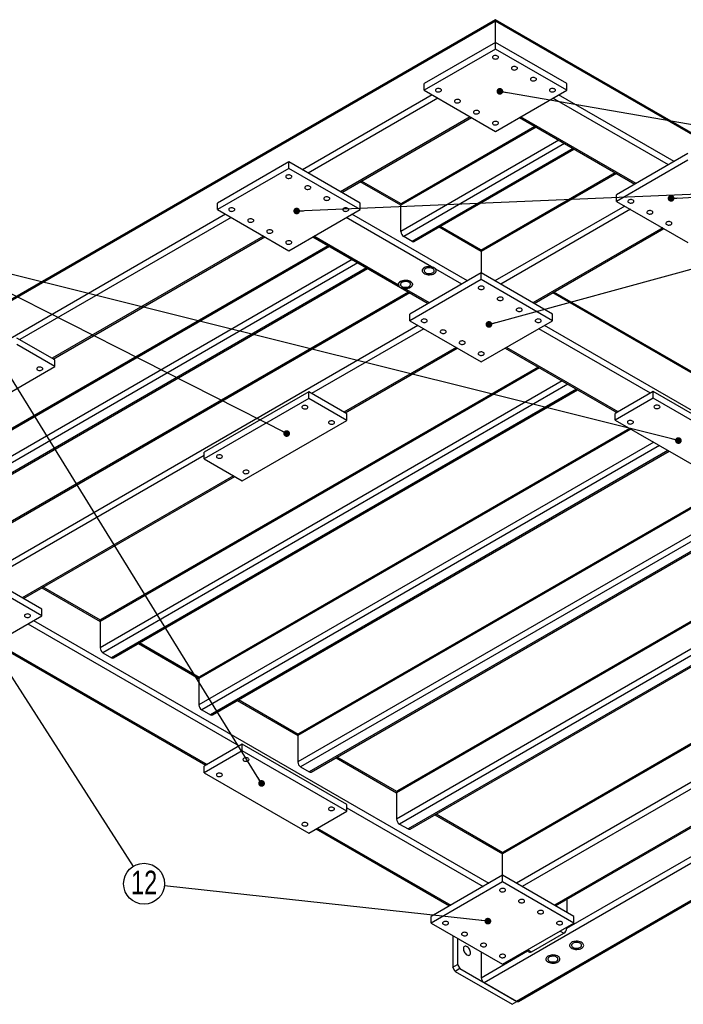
# Model space of a CAD drawing. Header units: millimetres. Extents: x 0 to 841, y 0 to 594.
# Tile 11 of 16: x 473 to 572, y 149 to 296. Entities that reach past the tile are written whole.
import ezdxf

# ---------------------------------------------------------------- set-up
doc = ezdxf.new("R2010")
doc.units = ezdxf.units.MM
doc.layers.add('NOTES', color=6, linetype='Continuous')
doc.layers.add('TRAIT-FORT', color=4, linetype='Continuous', lineweight=25)
doc.styles.add('SLDTEXTSTYLE0', font='TXT', dxfattribs={"width": 0.75})
doc.dimstyles.new('SLDDIMSTYLE4', dxfattribs={"dimtxt": 0.18, "dimasz": 1, "dimexe": 0, "dimexo": 0.0625, "dimgap": 0, "dimtad": 0, "dimtih": 1, "dimtoh": 1, "dimdec": 0, "dimrnd": 1e-09, "dimzin": 0, "dimdsep": 46, "dimtxsty": 'Standard', "dimblk1": 'DOT', "dimblk2": 'DOT', "dimsah": 1, "dimcen": 0.09, "dimadec": 0, "dimazin": 0, "dimtfac": 1, "dimtdec": 0, "dimtofl": 0, "dimtmove": 0, "dimatfit": 3, "dimldrblk": 'DOT', "dimfxl": 1, "dimfrac": 2, "dimtolj": 1, "dimtzin": 0, "dimarcsym": 0})

# ---------------------------------------------------------------- blocks, each defined once
blk = doc.blocks.new('_Dot')
at = {"color": 0, "linetype": 'ByBlock', "lineweight": -2}
blk.add_line((-0.5, 0), (-1, 0), dxfattribs=at)
at = {"color": 0, "linetype": 'ByBlock', "const_width": 0.5}
blk.add_lwpolyline([(-0.25, 0, 1), (0.25, 0, 1)], format="xyb", close=True, dxfattribs=at)
blk = doc.blocks.new('SW_NOTE_24')
at = {"layer": 'NOTES', "color": 0}
blk.add_circle((1.64, -2.56), 3.04, dxfattribs=at)
at = {"layer": 'NOTES', "color": 0, "insert": (1.65, -0.62), "char_height": 3.5, "attachment_point": 2, "style": 'SLDTEXTSTYLE0'}
blk.add_mtext('12', dxfattribs=at)

msp = doc.modelspace()

# ---------------------------------------------------------------- linework, layer by layer
at = {"layer": 'TRAIT-FORT', "lineweight": 25}
for p, q in [((543.569, 295.58), (424.068, 226.594)), ((543.569, 295.783), (424.193, 226.868)), ((661.409, 227.756), (543.569, 295.783)), ((543.569, 295.58), (543.569, 295.783)), ((543.569, 295.783), (543.569, 295.58)), ((543.569, 292.395), (543.569, 295.58)), ((661.233, 227.655), (543.569, 295.58)), ((543.569, 292.395), (532.963, 286.272)), ((543.569, 291.415), (543.569, 292.395)), ((554.176, 286.272), (543.569, 292.395)), ((543.569, 291.415), (532.963, 285.292)), ((554.176, 285.292), (543.569, 291.415)), ((532.963, 285.292), (532.963, 286.272)), ((554.176, 285.292), (554.176, 286.272)), ((534.165, 284.599), (514.861, 273.455)), ((532.963, 285.292), (543.569, 279.169)), ((543.569, 279.169), (554.176, 285.292)), ((570.157, 274.679), (552.974, 284.599)), ((535.013, 284.109), (515.709, 272.965)), ((569.308, 274.189), (552.125, 284.109)), ((539.822, 281.333), (520.518, 270.189)), ((520.693, 270.088), (539.997, 281.231)), ((547.141, 281.231), (564.324, 271.312)), ((564.5, 271.414), (547.317, 281.333)), ((549.615, 279.803), (529.498, 268.19)), ((549.44, 279.905), (529.622, 268.464)), ((553.01, 277.844), (529.498, 264.27)), ((553.859, 277.354), (529.922, 263.536)), ((555.131, 276.619), (531.195, 262.801)), ((531.495, 262.771), (555.307, 276.518)), ((572.207, 275.863), (561.601, 269.74)), ((512.81, 274.638), (502.204, 268.515)), ((512.81, 273.659), (512.81, 274.638)), ((523.417, 268.515), (512.81, 274.638)), ((572.207, 274.883), (561.601, 268.76)), ((512.81, 273.659), (502.204, 267.536)), ((523.417, 267.536), (512.81, 273.659)), ((561.39, 273.006), (541.41, 261.472)), ((561.565, 272.905), (541.448, 261.291)), ((529.498, 268.19), (523.452, 271.68)), ((529.536, 268.371), (523.628, 271.782)), ((561.601, 268.76), (561.601, 269.74)), ((502.204, 267.536), (502.204, 268.515)), ((523.417, 267.536), (523.417, 268.515)), ((529.498, 264.27), (529.498, 268.19)), ((562.802, 268.066), (543.499, 256.922)), ((561.601, 268.76), (572.207, 262.637)), ((503.405, 266.842), (424.068, 221.041)), ((502.204, 267.536), (512.81, 261.412)), ((512.81, 261.412), (523.417, 267.536)), ((539.398, 256.922), (522.215, 266.842)), ((563.651, 267.576), (544.347, 256.433)), ((504.254, 266.352), (472.788, 248.187)), ((534.073, 259.016), (521.366, 266.352)), ((541.448, 261.291), (535.19, 264.904)), ((541.324, 261.566), (535.365, 265.005)), ((568.459, 264.801), (549.156, 253.657)), ((549.331, 253.555), (568.635, 264.699)), ((509.062, 263.576), (477.596, 245.411)), ((477.772, 245.31), (509.238, 263.475)), ((516.382, 263.475), (533.565, 253.555)), ((529.135, 256.315), (516.558, 263.576)), ((531.195, 262.801), (529.922, 263.536)), ((518.856, 262.046), (453.484, 224.308)), ((518.68, 262.148), (453.608, 224.583)), ((541.448, 261.291), (541.448, 258.106)), ((522.251, 260.087), (453.484, 220.388)), ((523.099, 259.597), (453.908, 219.654)), ((524.372, 258.862), (455.181, 218.919)), ((455.481, 218.889), (524.548, 258.761)), ((541.448, 258.106), (530.841, 251.983)), ((538.549, 256.433), (534.694, 258.658)), ((541.448, 257.126), (541.448, 258.106)), ((552.055, 251.983), (541.448, 258.106)), ((529.163, 256.271), (529.135, 256.315)), ((541.448, 257.126), (530.841, 251.003)), ((552.055, 251.003), (541.448, 257.126)), ((530.806, 255.148), (465.434, 217.409)), ((530.631, 255.249), (465.558, 217.684)), ((533.741, 253.657), (530.015, 255.808)), ((575.46, 241.657), (552.09, 255.148)), ((575.498, 241.837), (552.266, 255.249)), ((530.841, 251.003), (530.841, 251.983)), ((552.055, 251.003), (552.055, 251.983)), ((530.841, 251.003), (541.448, 244.88)), ((541.448, 244.88), (552.055, 251.003)), ((532.043, 250.309), (467.485, 213.04)), ((532.892, 249.82), (516.204, 240.186)), ((566.621, 240.227), (550.004, 249.82)), ((620.644, 210.02), (550.853, 250.309)), ((478.021, 245.166), (472.364, 248.432)), ((478.021, 244.186), (472.364, 247.452)), ((537.7, 247.044), (521.013, 237.41)), ((521.188, 237.309), (537.876, 246.942)), ((545.02, 246.942), (561.637, 237.35)), ((561.813, 237.451), (545.196, 247.044)), ((478.021, 244.186), (478.021, 245.166)), ((462.464, 235.206), (478.021, 244.186)), ((550.11, 244.004), (484.738, 206.265)), ((549.935, 244.105), (484.862, 206.54)), ((553.505, 242.044), (484.738, 202.346)), ((554.354, 241.554), (485.162, 201.611)), ((555.626, 240.819), (486.435, 200.876)), ((486.735, 200.847), (555.802, 240.718)), ((515.78, 240.431), (500.224, 231.45)), ((515.78, 239.451), (515.78, 240.431)), ((521.437, 237.165), (515.78, 240.431)), ((567.045, 240.472), (561.388, 237.206)), ((567.045, 239.492), (567.045, 240.472)), ((582.602, 231.491), (567.045, 240.472)), ((515.78, 239.451), (500.224, 230.471)), ((521.437, 236.185), (515.78, 239.451)), ((567.045, 239.492), (561.388, 236.226)), ((582.602, 230.511), (567.045, 239.492)), ((505.881, 227.205), (521.437, 236.185)), ((521.437, 236.185), (521.437, 237.165)), ((561.388, 236.226), (561.388, 237.206)), ((561.388, 236.226), (576.945, 227.246)), ((563.721, 234.88), (499.446, 197.775)), ((563.545, 234.981), (499.57, 198.049)), ((567.116, 232.92), (499.446, 193.855)), ((567.964, 232.43), (499.87, 193.12)), ((500.224, 230.471), (500.224, 231.45)), ((569.237, 231.695), (501.143, 192.386)), ((501.443, 192.356), (569.413, 231.594)), ((500.224, 230.961), (468.333, 212.551)), ((500.224, 230.471), (505.881, 227.205)), ((504.608, 227.94), (473.142, 209.775)), ((473.317, 209.673), (504.783, 227.838)), ((579.526, 227.023), (514.154, 189.284)), ((579.35, 227.124), (514.278, 189.559)), ((582.921, 225.063), (514.154, 185.365)), ((583.769, 224.573), (514.578, 184.63)), ((585.042, 223.838), (515.851, 183.895)), ((516.151, 183.865), (585.218, 223.737)), ((594.234, 218.532), (528.862, 180.793)), ((594.058, 218.633), (528.986, 181.068)), ((541.872, 152.545), (655.928, 218.388)), ((597.628, 216.572), (528.862, 176.874)), ((598.477, 216.082), (529.286, 176.139)), ((599.75, 215.348), (530.559, 175.404)), ((546.681, 149.769), (660.737, 215.612)), ((546.981, 149.739), (660.913, 215.511)), ((476.041, 208.101), (465.434, 214.224)), ((530.859, 175.375), (599.926, 215.246)), ((476.041, 207.121), (465.434, 213.244)), ((476.076, 211.266), (484.738, 206.265)), ((484.776, 206.446), (476.252, 211.367)), ((609.826, 209.53), (544.754, 171.965)), ((476.041, 207.121), (476.041, 208.101)), ((610.002, 209.429), (544.63, 171.69)), ((465.434, 200.998), (476.041, 207.121)), ((473.99, 205.938), (505.456, 187.773)), ((474.839, 206.427), (542.579, 167.322)), ((484.738, 206.265), (484.738, 202.346)), ((469.006, 203.06), (500.472, 184.895)), ((469.182, 203.162), (500.648, 184.997)), ((490.43, 202.979), (499.446, 197.775)), ((499.484, 197.956), (490.606, 203.081)), ((485.162, 201.611), (486.435, 200.876)), ((554.176, 160.627), (624.357, 201.142)), ((603.108, 199.896), (546.681, 167.322)), ((499.446, 197.775), (499.446, 193.855)), ((505.138, 194.489), (514.154, 189.284)), ((514.192, 189.465), (505.313, 194.59)), ((499.87, 193.12), (501.143, 192.386)), ((514.154, 189.284), (514.154, 185.365)), ((505.881, 188.018), (500.224, 184.752)), ((505.881, 187.038), (505.881, 188.018)), ((521.437, 179.037), (505.881, 188.018)), ((505.881, 187.038), (500.224, 183.772)), ((521.437, 178.057), (505.881, 187.038)), ((528.9, 180.974), (520.021, 186.1)), ((500.224, 183.772), (500.224, 184.752)), ((514.578, 184.63), (515.851, 183.895)), ((519.845, 185.998), (528.862, 180.793)), ((579.42, 185.242), (547.529, 166.832)), ((500.224, 183.772), (515.78, 174.792)), ((583.804, 182.221), (552.337, 164.056)), ((552.513, 163.954), (583.979, 182.119)), ((528.862, 180.793), (528.862, 176.874)), ((521.437, 178.057), (521.437, 179.037)), ((515.78, 174.792), (521.437, 178.057)), ((521.437, 178.547), (541.731, 166.832)), ((534.553, 177.507), (544.63, 171.69)), ((544.668, 171.871), (534.729, 177.609)), ((529.286, 176.139), (530.559, 175.404)), ((516.877, 175.425), (536.747, 163.954)), ((517.053, 175.526), (536.923, 164.056)), ((544.63, 168.505), (544.63, 171.69)), ((544.63, 168.505), (534.023, 162.382)), ((544.63, 167.526), (544.63, 168.505)), ((555.237, 162.382), (544.63, 168.505)), ((544.63, 167.526), (534.023, 161.402)), ((555.237, 161.402), (544.63, 167.526)), ((554.176, 164.914), (554.176, 162.995)), ((534.023, 161.402), (534.023, 162.382)), ((534.023, 161.402), (544.63, 155.279)), ((544.63, 155.279), (555.237, 161.402)), ((555.237, 161.402), (555.237, 162.382)), ((548.943, 157.116), (553.752, 159.892)), ((553.186, 160.219), (553.752, 159.892)), ((554.035, 160.709), (554.176, 160.627)), ((554.176, 160.79), (554.176, 160.627)), ((537.205, 159.566), (537.205, 154.831)), ((537.913, 159.157), (537.913, 155.239)), ((541.448, 153.279), (548.343, 157.26)), ((541.448, 157.116), (541.448, 153.279)), ((548.202, 157.342), (548.643, 157.087)), ((548.378, 157.443), (548.943, 157.116)), ((537.205, 154.831), (537.913, 155.239)), ((537.559, 154.218), (537.205, 154.831)), ((538.266, 154.626), (537.559, 154.218)), ((537.559, 154.218), (546.044, 149.32)), ((537.913, 155.239), (538.266, 154.626)), ((538.266, 154.626), (546.751, 149.728)), ((541.872, 152.545), (546.681, 149.769)), ((546.044, 149.32), (546.751, 149.728)), ((546.751, 149.728), (546.759, 149.732))]:
    msp.add_line(p, q, dxfattribs=at)
at = {"layer": 'TRAIT-FORT', "lineweight": 25, "flags": 128}
for points in [[(543.251, 290.007), (543.354, 289.963), (543.474, 289.937), (543.601, 289.932), (543.727, 289.947), (543.839, 289.983), (543.93, 290.035), (543.991, 290.1), (544.018, 290.172), (544.009, 290.246), (543.964, 290.315), (543.888, 290.375), (543.785, 290.419), (543.665, 290.445), (543.537, 290.45), (543.412, 290.434), (543.3, 290.399), (543.209, 290.347), (543.148, 290.282), (543.121, 290.209), (543.13, 290.136), (543.174, 290.066), (543.251, 290.007)], [(546.08, 288.374), (546.182, 288.33), (546.302, 288.304), (546.43, 288.299), (546.555, 288.315), (546.667, 288.35), (546.758, 288.402), (546.819, 288.467), (546.847, 288.539), (546.838, 288.613), (546.793, 288.683), (546.716, 288.742), (546.613, 288.786), (546.493, 288.812), (546.366, 288.817), (546.241, 288.801), (546.128, 288.766), (546.038, 288.714), (545.976, 288.649), (545.949, 288.577), (545.958, 288.503), (546.003, 288.434), (546.08, 288.374)], [(548.908, 286.742), (549.011, 286.697), (549.131, 286.671), (549.258, 286.666), (549.383, 286.682), (549.496, 286.717), (549.586, 286.77), (549.648, 286.834), (549.675, 286.907), (549.666, 286.98), (549.621, 287.05), (549.544, 287.109), (549.442, 287.153), (549.322, 287.179), (549.194, 287.184), (549.069, 287.169), (548.957, 287.133), (548.866, 287.081), (548.805, 287.016), (548.777, 286.944), (548.787, 286.87), (548.831, 286.801), (548.908, 286.742)], [(534.766, 285.109), (534.868, 285.064), (534.988, 285.039), (535.116, 285.033), (535.241, 285.049), (535.354, 285.084), (535.444, 285.137), (535.506, 285.202), (535.533, 285.274), (535.524, 285.348), (535.479, 285.417), (535.402, 285.476), (535.3, 285.52), (535.18, 285.546), (535.052, 285.551), (534.927, 285.536), (534.814, 285.5), (534.724, 285.448), (534.662, 285.383), (534.635, 285.311), (534.644, 285.237), (534.689, 285.168), (534.766, 285.109)], [(551.736, 285.109), (551.839, 285.064), (551.959, 285.039), (552.087, 285.033), (552.212, 285.049), (552.324, 285.084), (552.415, 285.137), (552.476, 285.202), (552.504, 285.274), (552.494, 285.348), (552.45, 285.417), (552.373, 285.476), (552.27, 285.52), (552.15, 285.546), (552.023, 285.551), (551.897, 285.536), (551.785, 285.5), (551.694, 285.448), (551.633, 285.383), (551.606, 285.311), (551.615, 285.237), (551.66, 285.168), (551.736, 285.109)], [(537.594, 283.476), (537.697, 283.432), (537.817, 283.406), (537.945, 283.4), (538.07, 283.416), (538.182, 283.452), (538.273, 283.504), (538.334, 283.569), (538.361, 283.641), (538.352, 283.715), (538.307, 283.784), (538.231, 283.843), (538.128, 283.888), (538.008, 283.913), (537.88, 283.919), (537.755, 283.903), (537.643, 283.868), (537.552, 283.815), (537.491, 283.75), (537.464, 283.678), (537.473, 283.604), (537.518, 283.535), (537.594, 283.476)], [(540.423, 281.843), (540.525, 281.799), (540.645, 281.773), (540.773, 281.768), (540.898, 281.783), (541.011, 281.819), (541.101, 281.871), (541.163, 281.936), (541.19, 282.008), (541.181, 282.082), (541.136, 282.151), (541.059, 282.21), (540.957, 282.255), (540.837, 282.281), (540.709, 282.286), (540.584, 282.27), (540.471, 282.235), (540.381, 282.182), (540.319, 282.118), (540.292, 282.045), (540.301, 281.972), (540.346, 281.902), (540.423, 281.843)], [(543.251, 280.21), (543.354, 280.166), (543.474, 280.14), (543.601, 280.135), (543.727, 280.151), (543.839, 280.186), (543.93, 280.238), (543.991, 280.303), (544.018, 280.375), (544.009, 280.449), (543.964, 280.518), (543.888, 280.578), (543.785, 280.622), (543.665, 280.648), (543.537, 280.653), (543.412, 280.637), (543.3, 280.602), (543.209, 280.55), (543.148, 280.485), (543.121, 280.412), (543.13, 280.339), (543.174, 280.269), (543.251, 280.21)], [(512.492, 272.25), (512.595, 272.206), (512.715, 272.18), (512.842, 272.175), (512.967, 272.191), (513.08, 272.226), (513.17, 272.278), (513.232, 272.343), (513.259, 272.415), (513.25, 272.489), (513.205, 272.558), (513.128, 272.618), (513.026, 272.662), (512.906, 272.688), (512.778, 272.693), (512.653, 272.677), (512.541, 272.642), (512.45, 272.59), (512.389, 272.525), (512.361, 272.452), (512.371, 272.379), (512.415, 272.309), (512.492, 272.25)], [(515.32, 270.617), (515.423, 270.573), (515.543, 270.547), (515.671, 270.542), (515.796, 270.558), (515.908, 270.593), (515.999, 270.645), (516.06, 270.71), (516.088, 270.783), (516.078, 270.856), (516.034, 270.926), (515.957, 270.985), (515.854, 271.029), (515.734, 271.055), (515.607, 271.06), (515.481, 271.045), (515.369, 271.009), (515.278, 270.957), (515.217, 270.892), (515.19, 270.82), (515.199, 270.746), (515.244, 270.677), (515.32, 270.617)], [(518.149, 268.985), (518.251, 268.94), (518.371, 268.914), (518.499, 268.909), (518.624, 268.925), (518.737, 268.96), (518.827, 269.013), (518.889, 269.078), (518.916, 269.15), (518.907, 269.224), (518.862, 269.293), (518.785, 269.352), (518.683, 269.396), (518.563, 269.422), (518.435, 269.427), (518.31, 269.412), (518.197, 269.376), (518.107, 269.324), (518.045, 269.259), (518.018, 269.187), (518.027, 269.113), (518.072, 269.044), (518.149, 268.985)], [(563.404, 268.576), (563.506, 268.532), (563.626, 268.506), (563.754, 268.501), (563.879, 268.517), (563.992, 268.552), (564.082, 268.604), (564.144, 268.669), (564.171, 268.742), (564.162, 268.815), (564.117, 268.885), (564.04, 268.944), (563.938, 268.988), (563.818, 269.014), (563.69, 269.019), (563.565, 269.004), (563.452, 268.968), (563.362, 268.916), (563.3, 268.851), (563.273, 268.779), (563.282, 268.705), (563.327, 268.636), (563.404, 268.576)], [(504.007, 267.352), (504.109, 267.308), (504.229, 267.282), (504.357, 267.276), (504.482, 267.292), (504.595, 267.328), (504.685, 267.38), (504.747, 267.445), (504.774, 267.517), (504.765, 267.591), (504.72, 267.66), (504.643, 267.719), (504.541, 267.764), (504.421, 267.789), (504.293, 267.795), (504.168, 267.779), (504.055, 267.743), (503.965, 267.691), (503.903, 267.626), (503.876, 267.554), (503.885, 267.48), (503.93, 267.411), (504.007, 267.352)], [(520.977, 267.352), (521.08, 267.308), (521.2, 267.282), (521.328, 267.276), (521.453, 267.292), (521.565, 267.328), (521.656, 267.38), (521.717, 267.445), (521.744, 267.517), (521.735, 267.591), (521.69, 267.66), (521.614, 267.719), (521.511, 267.764), (521.391, 267.789), (521.263, 267.795), (521.138, 267.779), (521.026, 267.743), (520.935, 267.691), (520.874, 267.626), (520.847, 267.554), (520.856, 267.48), (520.901, 267.411), (520.977, 267.352)], [(566.232, 266.944), (566.335, 266.899), (566.455, 266.873), (566.582, 266.868), (566.708, 266.884), (566.82, 266.919), (566.911, 266.972), (566.972, 267.037), (566.999, 267.109), (566.99, 267.183), (566.945, 267.252), (566.869, 267.311), (566.766, 267.355), (566.646, 267.381), (566.518, 267.386), (566.393, 267.371), (566.281, 267.335), (566.19, 267.283), (566.129, 267.218), (566.101, 267.146), (566.111, 267.072), (566.155, 267.003), (566.232, 266.944)], [(506.835, 265.719), (506.938, 265.675), (507.058, 265.649), (507.185, 265.644), (507.311, 265.659), (507.423, 265.695), (507.514, 265.747), (507.575, 265.812), (507.602, 265.884), (507.593, 265.958), (507.548, 266.027), (507.472, 266.086), (507.369, 266.131), (507.249, 266.157), (507.121, 266.162), (506.996, 266.146), (506.884, 266.111), (506.793, 266.058), (506.732, 265.993), (506.705, 265.921), (506.714, 265.847), (506.758, 265.778), (506.835, 265.719)], [(569.061, 265.311), (569.163, 265.266), (569.283, 265.241), (569.411, 265.235), (569.536, 265.251), (569.648, 265.287), (569.739, 265.339), (569.8, 265.404), (569.828, 265.476), (569.818, 265.55), (569.774, 265.619), (569.697, 265.678), (569.594, 265.722), (569.474, 265.748), (569.347, 265.754), (569.222, 265.738), (569.109, 265.702), (569.019, 265.65), (568.957, 265.585), (568.93, 265.513), (568.939, 265.439), (568.984, 265.37), (569.061, 265.311)], [(509.664, 264.086), (509.766, 264.042), (509.886, 264.016), (510.014, 264.011), (510.139, 264.026), (510.251, 264.062), (510.342, 264.114), (510.403, 264.179), (510.431, 264.251), (510.422, 264.325), (510.377, 264.394), (510.3, 264.454), (510.197, 264.498), (510.077, 264.524), (509.95, 264.529), (509.825, 264.513), (509.712, 264.478), (509.622, 264.426), (509.56, 264.361), (509.533, 264.288), (509.542, 264.215), (509.587, 264.145), (509.664, 264.086)], [(512.492, 262.453), (512.595, 262.409), (512.715, 262.383), (512.842, 262.378), (512.967, 262.394), (513.08, 262.429), (513.17, 262.481), (513.232, 262.546), (513.259, 262.619), (513.25, 262.692), (513.205, 262.762), (513.128, 262.821), (513.026, 262.865), (512.906, 262.891), (512.778, 262.896), (512.653, 262.88), (512.541, 262.845), (512.45, 262.793), (512.389, 262.728), (512.361, 262.656), (512.371, 262.582), (512.415, 262.513), (512.492, 262.453)], [(532.966, 258.876), (532.843, 258.79), (532.748, 258.693), (532.687, 258.587), (532.66, 258.476), (532.669, 258.364), (532.713, 258.255), (532.792, 258.153), (532.901, 258.061), (533.038, 257.982), (533.198, 257.918), (533.375, 257.873), (533.564, 257.848), (533.757, 257.842), (533.949, 257.858), (534.133, 257.893), (534.302, 257.948), (534.451, 258.019), (534.575, 258.105), (534.669, 258.203), (534.731, 258.309), (534.758, 258.42), (534.749, 258.532), (534.704, 258.641), (534.626, 258.743), (534.517, 258.835), (534.38, 258.914), (534.22, 258.977), (534.043, 259.023), (533.854, 259.048), (533.66, 259.053), (533.469, 259.038), (533.285, 259.002), (533.116, 258.948), (532.966, 258.876)], [(534.073, 259.016), (533.884, 259.046), (533.688, 259.054), (533.493, 259.041), (533.306, 259.008), (533.133, 258.955), (532.98, 258.884), (532.852, 258.798), (532.754, 258.7), (532.69, 258.594), (532.661, 258.482), (532.668, 258.369), (532.712, 258.258), (532.79, 258.155), (532.9, 258.061), (533.039, 257.981), (533.201, 257.917), (533.38, 257.872), (533.572, 257.847), (533.767, 257.843), (533.961, 257.859), (534.146, 257.897), (534.316, 257.953), (534.465, 258.027), (534.587, 258.115), (534.679, 258.215), (534.737, 258.323), (534.759, 258.436), (534.744, 258.549), (534.694, 258.658)], [(533.179, 258.754), (533.077, 258.681), (533.005, 258.597), (532.966, 258.506), (532.961, 258.413), (532.992, 258.321), (533.056, 258.235), (533.151, 258.159), (533.271, 258.096), (533.413, 258.05), (533.568, 258.023), (533.729, 258.015), (533.89, 258.028), (534.042, 258.06), (534.179, 258.11), (534.293, 258.177), (534.381, 258.256), (534.437, 258.343), (534.459, 258.436), (534.445, 258.529), (534.398, 258.619), (534.318, 258.7), (534.21, 258.77), (534.078, 258.825), (533.929, 258.862), (533.77, 258.879), (533.608, 258.877), (533.45, 258.854), (533.305, 258.813), (533.179, 258.754)], [(529.431, 256.835), (529.307, 256.749), (529.213, 256.652), (529.151, 256.546), (529.124, 256.435), (529.133, 256.323), (529.178, 256.214), (529.256, 256.112), (529.366, 256.02), (529.503, 255.941), (529.662, 255.877), (529.84, 255.832), (530.028, 255.807), (530.222, 255.801), (530.414, 255.817), (530.597, 255.852), (530.767, 255.907), (530.916, 255.978), (531.04, 256.064), (531.134, 256.162), (531.195, 256.268), (531.222, 256.379), (531.213, 256.491), (531.169, 256.599), (531.091, 256.702), (530.981, 256.794), (530.844, 256.873), (530.684, 256.936), (530.507, 256.982), (530.318, 257.007), (530.125, 257.012), (529.933, 256.997), (529.749, 256.961), (529.58, 256.907), (529.431, 256.835)], [(529.135, 256.315), (529.124, 256.427), (529.149, 256.539), (529.209, 256.646), (529.302, 256.745), (529.425, 256.832), (529.574, 256.904), (529.743, 256.96), (529.927, 256.996), (530.12, 257.012), (530.315, 257.007), (530.505, 256.982), (530.683, 256.937), (530.844, 256.873), (530.981, 256.794), (531.091, 256.701), (531.17, 256.598), (531.214, 256.489), (531.222, 256.376), (531.194, 256.265), (531.131, 256.159), (531.035, 256.061), (530.91, 255.975), (530.759, 255.904), (530.588, 255.85), (530.402, 255.815), (530.209, 255.801), (530.015, 255.808)], [(529.643, 256.713), (529.541, 256.64), (529.469, 256.556), (529.43, 256.465), (529.426, 256.372), (529.456, 256.28), (529.52, 256.194), (529.615, 256.118), (529.736, 256.055), (529.877, 256.009), (530.032, 255.982), (530.194, 255.974), (530.354, 255.987), (530.507, 256.019), (530.643, 256.069), (530.758, 256.136), (530.845, 256.214), (530.901, 256.302), (530.923, 256.395), (530.91, 256.488), (530.862, 256.578), (530.783, 256.659), (530.674, 256.729), (530.542, 256.784), (530.394, 256.821), (530.234, 256.838), (530.072, 256.836), (529.915, 256.813), (529.769, 256.772), (529.643, 256.713)], [(541.13, 255.718), (541.232, 255.674), (541.352, 255.648), (541.48, 255.643), (541.605, 255.658), (541.718, 255.694), (541.808, 255.746), (541.87, 255.811), (541.897, 255.883), (541.888, 255.957), (541.843, 256.026), (541.766, 256.085), (541.664, 256.13), (541.544, 256.156), (541.416, 256.161), (541.291, 256.145), (541.178, 256.11), (541.088, 256.057), (541.026, 255.992), (540.999, 255.92), (541.008, 255.846), (541.053, 255.777), (541.13, 255.718)], [(543.958, 254.085), (544.061, 254.041), (544.181, 254.015), (544.309, 254.01), (544.434, 254.025), (544.546, 254.061), (544.637, 254.113), (544.698, 254.178), (544.725, 254.25), (544.716, 254.324), (544.671, 254.393), (544.595, 254.453), (544.492, 254.497), (544.372, 254.523), (544.244, 254.528), (544.119, 254.512), (544.007, 254.477), (543.916, 254.425), (543.855, 254.36), (543.828, 254.287), (543.837, 254.214), (543.882, 254.144), (543.958, 254.085)], [(546.787, 252.452), (546.889, 252.408), (547.009, 252.382), (547.137, 252.377), (547.262, 252.393), (547.375, 252.428), (547.465, 252.48), (547.527, 252.545), (547.554, 252.618), (547.545, 252.691), (547.5, 252.761), (547.423, 252.82), (547.321, 252.864), (547.201, 252.89), (547.073, 252.895), (546.948, 252.879), (546.835, 252.844), (546.745, 252.792), (546.683, 252.727), (546.656, 252.655), (546.665, 252.581), (546.71, 252.512), (546.787, 252.452)], [(532.645, 250.82), (532.747, 250.775), (532.867, 250.749), (532.995, 250.744), (533.12, 250.76), (533.232, 250.795), (533.323, 250.848), (533.384, 250.912), (533.412, 250.985), (533.402, 251.058), (533.358, 251.128), (533.281, 251.187), (533.178, 251.231), (533.058, 251.257), (532.931, 251.262), (532.806, 251.247), (532.693, 251.211), (532.603, 251.159), (532.541, 251.094), (532.514, 251.022), (532.523, 250.948), (532.568, 250.879), (532.645, 250.82)], [(549.615, 250.82), (549.718, 250.775), (549.838, 250.749), (549.965, 250.744), (550.091, 250.76), (550.203, 250.795), (550.294, 250.848), (550.355, 250.912), (550.382, 250.985), (550.373, 251.058), (550.328, 251.128), (550.252, 251.187), (550.149, 251.231), (550.029, 251.257), (549.901, 251.262), (549.776, 251.247), (549.664, 251.211), (549.573, 251.159), (549.512, 251.094), (549.484, 251.022), (549.494, 250.948), (549.538, 250.879), (549.615, 250.82)], [(535.473, 249.187), (535.576, 249.142), (535.696, 249.117), (535.823, 249.111), (535.948, 249.127), (536.061, 249.162), (536.151, 249.215), (536.213, 249.28), (536.24, 249.352), (536.231, 249.426), (536.186, 249.495), (536.109, 249.554), (536.007, 249.598), (535.887, 249.624), (535.759, 249.63), (535.634, 249.614), (535.522, 249.578), (535.431, 249.526), (535.37, 249.461), (535.342, 249.389), (535.351, 249.315), (535.396, 249.246), (535.473, 249.187)], [(538.301, 247.554), (538.404, 247.51), (538.524, 247.484), (538.652, 247.478), (538.777, 247.494), (538.889, 247.53), (538.98, 247.582), (539.041, 247.647), (539.068, 247.719), (539.059, 247.793), (539.015, 247.862), (538.938, 247.921), (538.835, 247.966), (538.715, 247.991), (538.588, 247.997), (538.462, 247.981), (538.35, 247.946), (538.259, 247.893), (538.198, 247.828), (538.171, 247.756), (538.18, 247.682), (538.225, 247.613), (538.301, 247.554)], [(541.13, 245.921), (541.232, 245.877), (541.352, 245.851), (541.48, 245.846), (541.605, 245.861), (541.718, 245.897), (541.808, 245.949), (541.87, 246.014), (541.897, 246.086), (541.888, 246.16), (541.843, 246.229), (541.766, 246.288), (541.664, 246.333), (541.544, 246.359), (541.416, 246.364), (541.291, 246.348), (541.178, 246.313), (541.088, 246.26), (541.026, 246.196), (540.999, 246.123), (541.008, 246.05), (541.053, 245.98), (541.13, 245.921)], [(475.44, 244.043), (475.363, 243.984), (475.318, 243.915), (475.309, 243.841), (475.336, 243.769), (475.398, 243.704), (475.488, 243.652), (475.601, 243.616), (475.726, 243.601), (475.853, 243.606), (475.973, 243.632), (476.076, 243.676), (476.153, 243.735), (476.198, 243.804), (476.207, 243.878), (476.179, 243.95), (476.118, 244.015), (476.028, 244.068), (475.915, 244.103), (475.79, 244.119), (475.662, 244.114), (475.542, 244.088), (475.44, 244.043)], [(514.896, 238.329), (514.819, 238.269), (514.775, 238.2), (514.766, 238.126), (514.793, 238.054), (514.854, 237.989), (514.945, 237.937), (515.057, 237.901), (515.182, 237.886), (515.31, 237.891), (515.43, 237.917), (515.533, 237.961), (515.609, 238.02), (515.654, 238.09), (515.663, 238.163), (515.636, 238.236), (515.575, 238.3), (515.484, 238.353), (515.372, 238.388), (515.246, 238.404), (515.119, 238.399), (514.999, 238.373), (514.896, 238.329)], [(567.293, 238.002), (567.395, 237.958), (567.515, 237.932), (567.643, 237.927), (567.768, 237.942), (567.881, 237.978), (567.971, 238.03), (568.033, 238.095), (568.06, 238.167), (568.051, 238.241), (568.006, 238.31), (567.929, 238.369), (567.827, 238.414), (567.707, 238.439), (567.579, 238.445), (567.454, 238.429), (567.341, 238.394), (567.251, 238.341), (567.189, 238.276), (567.162, 238.204), (567.171, 238.13), (567.216, 238.061), (567.293, 238.002)], [(518.856, 236.043), (518.779, 235.983), (518.734, 235.914), (518.725, 235.84), (518.753, 235.768), (518.814, 235.703), (518.905, 235.651), (519.017, 235.615), (519.142, 235.6), (519.27, 235.605), (519.39, 235.631), (519.492, 235.675), (519.569, 235.734), (519.614, 235.804), (519.623, 235.877), (519.596, 235.95), (519.534, 236.015), (519.444, 236.067), (519.331, 236.102), (519.206, 236.118), (519.079, 236.113), (518.959, 236.087), (518.856, 236.043)], [(563.333, 235.716), (563.436, 235.672), (563.556, 235.646), (563.683, 235.641), (563.808, 235.656), (563.921, 235.692), (564.011, 235.744), (564.073, 235.809), (564.1, 235.881), (564.091, 235.955), (564.046, 236.024), (563.969, 236.083), (563.867, 236.128), (563.747, 236.154), (563.619, 236.159), (563.494, 236.143), (563.382, 236.108), (563.291, 236.055), (563.23, 235.99), (563.202, 235.918), (563.211, 235.844), (563.256, 235.775), (563.333, 235.716)], [(502.168, 230.981), (502.092, 230.922), (502.047, 230.852), (502.038, 230.779), (502.065, 230.706), (502.126, 230.641), (502.217, 230.589), (502.329, 230.554), (502.454, 230.538), (502.582, 230.543), (502.702, 230.569), (502.805, 230.613), (502.881, 230.673), (502.926, 230.742), (502.935, 230.816), (502.908, 230.888), (502.847, 230.953), (502.756, 231.005), (502.644, 231.041), (502.519, 231.056), (502.391, 231.051), (502.271, 231.025), (502.168, 230.981)], [(506.128, 228.695), (506.051, 228.636), (506.007, 228.566), (505.997, 228.493), (506.025, 228.42), (506.086, 228.356), (506.177, 228.303), (506.289, 228.268), (506.414, 228.252), (506.542, 228.257), (506.662, 228.283), (506.764, 228.328), (506.841, 228.387), (506.886, 228.456), (506.895, 228.53), (506.868, 228.602), (506.807, 228.667), (506.716, 228.719), (506.604, 228.755), (506.478, 228.77), (506.351, 228.765), (506.231, 228.739), (506.128, 228.695)], [(473.601, 206.938), (473.704, 206.893), (473.824, 206.867), (473.951, 206.862), (474.077, 206.878), (474.189, 206.913), (474.28, 206.966), (474.341, 207.031), (474.368, 207.103), (474.359, 207.177), (474.314, 207.246), (474.238, 207.305), (474.135, 207.349), (474.015, 207.375), (473.887, 207.38), (473.762, 207.365), (473.65, 207.329), (473.559, 207.277), (473.498, 207.212), (473.47, 207.14), (473.48, 207.066), (473.524, 206.997), (473.601, 206.938)], [(506.128, 185.548), (506.231, 185.503), (506.351, 185.478), (506.478, 185.472), (506.604, 185.488), (506.716, 185.523), (506.807, 185.576), (506.868, 185.641), (506.895, 185.713), (506.886, 185.787), (506.841, 185.856), (506.764, 185.915), (506.662, 185.959), (506.542, 185.985), (506.414, 185.991), (506.289, 185.975), (506.177, 185.939), (506.086, 185.887), (506.025, 185.822), (505.997, 185.75), (506.007, 185.676), (506.051, 185.607), (506.128, 185.548)], [(502.168, 183.262), (502.271, 183.217), (502.391, 183.192), (502.519, 183.186), (502.644, 183.202), (502.756, 183.238), (502.847, 183.29), (502.908, 183.355), (502.935, 183.427), (502.926, 183.501), (502.881, 183.57), (502.805, 183.629), (502.702, 183.673), (502.582, 183.699), (502.454, 183.705), (502.329, 183.689), (502.217, 183.653), (502.126, 183.601), (502.065, 183.536), (502.038, 183.464), (502.047, 183.39), (502.092, 183.321), (502.168, 183.262)], [(518.856, 178.2), (518.959, 178.156), (519.079, 178.13), (519.206, 178.125), (519.331, 178.14), (519.444, 178.176), (519.534, 178.228), (519.596, 178.293), (519.623, 178.365), (519.614, 178.439), (519.569, 178.508), (519.492, 178.567), (519.39, 178.612), (519.27, 178.638), (519.142, 178.643), (519.017, 178.627), (518.905, 178.592), (518.814, 178.539), (518.753, 178.475), (518.725, 178.402), (518.734, 178.329), (518.779, 178.259), (518.856, 178.2)], [(514.896, 175.914), (514.999, 175.87), (515.119, 175.844), (515.246, 175.839), (515.372, 175.854), (515.484, 175.89), (515.575, 175.942), (515.636, 176.007), (515.663, 176.079), (515.654, 176.153), (515.609, 176.222), (515.533, 176.281), (515.43, 176.326), (515.31, 176.352), (515.182, 176.357), (515.057, 176.341), (514.945, 176.306), (514.854, 176.253), (514.793, 176.189), (514.766, 176.116), (514.775, 176.043), (514.819, 175.973), (514.896, 175.914)], [(544.312, 166.117), (544.414, 166.073), (544.534, 166.047), (544.662, 166.042), (544.787, 166.057), (544.9, 166.093), (544.99, 166.145), (545.052, 166.21), (545.079, 166.282), (545.07, 166.356), (545.025, 166.425), (544.948, 166.485), (544.846, 166.529), (544.726, 166.555), (544.598, 166.56), (544.473, 166.544), (544.36, 166.509), (544.27, 166.457), (544.208, 166.392), (544.181, 166.319), (544.19, 166.246), (544.235, 166.176), (544.312, 166.117)], [(547.14, 164.484), (547.243, 164.44), (547.363, 164.414), (547.491, 164.409), (547.616, 164.425), (547.728, 164.46), (547.819, 164.512), (547.88, 164.577), (547.907, 164.65), (547.898, 164.723), (547.853, 164.793), (547.777, 164.852), (547.674, 164.896), (547.554, 164.922), (547.426, 164.927), (547.301, 164.911), (547.189, 164.876), (547.098, 164.824), (547.037, 164.759), (547.01, 164.687), (547.019, 164.613), (547.063, 164.544), (547.14, 164.484)], [(549.969, 162.852), (550.071, 162.807), (550.191, 162.781), (550.319, 162.776), (550.444, 162.792), (550.557, 162.827), (550.647, 162.88), (550.709, 162.944), (550.736, 163.017), (550.727, 163.09), (550.682, 163.16), (550.605, 163.219), (550.503, 163.263), (550.383, 163.289), (550.255, 163.294), (550.13, 163.279), (550.017, 163.243), (549.927, 163.191), (549.865, 163.126), (549.838, 163.054), (549.847, 162.98), (549.892, 162.911), (549.969, 162.852)], [(535.827, 161.219), (535.929, 161.174), (536.049, 161.149), (536.177, 161.143), (536.302, 161.159), (536.414, 161.194), (536.505, 161.247), (536.566, 161.312), (536.594, 161.384), (536.584, 161.458), (536.54, 161.527), (536.463, 161.586), (536.36, 161.63), (536.24, 161.656), (536.113, 161.662), (535.987, 161.646), (535.875, 161.61), (535.785, 161.558), (535.723, 161.493), (535.696, 161.421), (535.705, 161.347), (535.75, 161.278), (535.827, 161.219)], [(552.797, 161.219), (552.9, 161.174), (553.02, 161.149), (553.147, 161.143), (553.273, 161.159), (553.385, 161.194), (553.476, 161.247), (553.537, 161.312), (553.564, 161.384), (553.555, 161.458), (553.51, 161.527), (553.434, 161.586), (553.331, 161.63), (553.211, 161.656), (553.083, 161.662), (552.958, 161.646), (552.846, 161.61), (552.755, 161.558), (552.694, 161.493), (552.666, 161.421), (552.676, 161.347), (552.72, 161.278), (552.797, 161.219)], [(538.655, 159.586), (538.758, 159.542), (538.878, 159.516), (539.005, 159.511), (539.13, 159.526), (539.243, 159.562), (539.333, 159.614), (539.395, 159.679), (539.422, 159.751), (539.413, 159.825), (539.368, 159.894), (539.291, 159.953), (539.189, 159.998), (539.069, 160.023), (538.941, 160.029), (538.816, 160.013), (538.703, 159.978), (538.613, 159.925), (538.552, 159.86), (538.524, 159.788), (538.533, 159.714), (538.578, 159.645), (538.655, 159.586)], [(541.483, 157.953), (541.586, 157.909), (541.706, 157.883), (541.834, 157.878), (541.959, 157.893), (542.071, 157.929), (542.162, 157.981), (542.223, 158.046), (542.25, 158.118), (542.241, 158.192), (542.197, 158.261), (542.12, 158.321), (542.017, 158.365), (541.897, 158.391), (541.769, 158.396), (541.644, 158.38), (541.532, 158.345), (541.441, 158.292), (541.38, 158.228), (541.353, 158.155), (541.362, 158.082), (541.407, 158.012), (541.483, 157.953)], [(554.908, 158.519), (554.784, 158.433), (554.69, 158.336), (554.628, 158.23), (554.602, 158.119), (554.611, 158.007), (554.655, 157.898), (554.733, 157.796), (554.843, 157.704), (554.98, 157.625), (555.14, 157.561), (555.317, 157.516), (555.505, 157.491), (555.699, 157.485), (555.891, 157.501), (556.075, 157.536), (556.244, 157.591), (556.393, 157.662), (556.517, 157.748), (556.611, 157.846), (556.673, 157.952), (556.699, 158.063), (556.69, 158.175), (556.646, 158.284), (556.568, 158.386), (556.458, 158.478), (556.321, 158.557), (556.161, 158.62), (555.984, 158.666), (555.796, 158.691), (555.602, 158.696), (555.41, 158.681), (555.226, 158.645), (555.057, 158.591), (554.908, 158.519)], [(556.393, 157.662), (556.517, 157.748), (556.611, 157.846), (556.673, 157.952), (556.699, 158.063), (556.69, 158.175), (556.646, 158.284), (556.568, 158.386), (556.458, 158.478), (556.321, 158.557), (556.161, 158.62), (555.984, 158.666), (555.796, 158.691), (555.602, 158.696), (555.41, 158.681), (555.226, 158.645), (555.057, 158.591), (554.908, 158.519), (554.784, 158.433), (554.69, 158.336), (554.628, 158.23), (554.602, 158.119), (554.611, 158.007), (554.655, 157.898), (554.733, 157.796), (554.843, 157.704), (554.98, 157.625), (555.14, 157.561), (555.317, 157.516), (555.505, 157.491), (555.699, 157.485), (555.891, 157.501), (556.075, 157.536), (556.244, 157.591), (556.393, 157.662)], [(555.12, 158.397), (555.019, 158.324), (554.946, 158.24), (554.907, 158.149), (554.903, 158.056), (554.934, 157.964), (554.998, 157.878), (555.092, 157.802), (555.213, 157.739), (555.354, 157.693), (555.509, 157.666), (555.671, 157.658), (555.831, 157.671), (555.984, 157.703), (556.12, 157.753), (556.235, 157.82), (556.322, 157.899), (556.378, 157.986), (556.4, 158.079), (556.387, 158.172), (556.339, 158.262), (556.26, 158.343), (556.151, 158.413), (556.02, 158.468), (555.871, 158.505), (555.711, 158.522), (555.549, 158.52), (555.392, 158.497), (555.247, 158.456), (555.12, 158.397)], [(539.327, 156.668), (539.441, 156.616), (539.549, 156.596), (539.648, 156.607), (539.731, 156.65), (539.795, 156.723), (539.838, 156.821), (539.856, 156.941), (539.85, 157.077), (539.819, 157.223), (539.766, 157.371), (539.691, 157.514), (539.6, 157.647), (539.496, 157.763), (539.384, 157.856), (539.269, 157.922), (539.157, 157.958), (539.053, 157.963), (538.962, 157.935), (538.888, 157.877), (538.834, 157.791), (538.803, 157.681), (538.797, 157.553), (538.816, 157.411), (538.858, 157.264), (538.923, 157.117), (539.006, 156.978), (539.104, 156.853), (539.213, 156.748), (539.327, 156.668)], [(544.312, 156.32), (544.414, 156.276), (544.534, 156.25), (544.662, 156.245), (544.787, 156.261), (544.9, 156.296), (544.99, 156.348), (545.052, 156.413), (545.079, 156.485), (545.07, 156.559), (545.025, 156.629), (544.948, 156.688), (544.846, 156.732), (544.726, 156.758), (544.598, 156.763), (544.473, 156.747), (544.36, 156.712), (544.27, 156.66), (544.208, 156.595), (544.181, 156.523), (544.19, 156.449), (544.235, 156.38), (544.312, 156.32)], [(551.372, 156.478), (551.249, 156.392), (551.154, 156.295), (551.093, 156.189), (551.066, 156.078), (551.075, 155.966), (551.119, 155.857), (551.198, 155.755), (551.307, 155.663), (551.444, 155.584), (551.604, 155.52), (551.781, 155.475), (551.97, 155.45), (552.163, 155.444), (552.355, 155.46), (552.539, 155.495), (552.708, 155.55), (552.857, 155.621), (552.981, 155.707), (553.075, 155.805), (553.137, 155.911), (553.164, 156.022), (553.155, 156.134), (553.111, 156.242), (553.032, 156.345), (552.923, 156.437), (552.786, 156.516), (552.626, 156.579), (552.449, 156.625), (552.26, 156.65), (552.066, 156.655), (551.875, 156.64), (551.691, 156.604), (551.522, 156.55), (551.372, 156.478)], [(552.857, 155.621), (552.981, 155.707), (553.075, 155.805), (553.137, 155.911), (553.164, 156.022), (553.155, 156.134), (553.111, 156.242), (553.032, 156.345), (552.923, 156.437), (552.786, 156.516), (552.626, 156.579), (552.449, 156.625), (552.26, 156.65), (552.066, 156.655), (551.875, 156.64), (551.691, 156.604), (551.522, 156.55), (551.372, 156.478), (551.249, 156.392), (551.154, 156.295), (551.093, 156.189), (551.066, 156.078), (551.075, 155.966), (551.119, 155.857), (551.198, 155.755), (551.307, 155.663), (551.444, 155.584), (551.604, 155.52), (551.781, 155.475), (551.97, 155.45), (552.163, 155.444), (552.355, 155.46), (552.539, 155.495), (552.708, 155.55), (552.857, 155.621)], [(551.585, 156.356), (551.483, 156.283), (551.411, 156.199), (551.372, 156.108), (551.367, 156.015), (551.398, 155.923), (551.462, 155.837), (551.557, 155.761), (551.677, 155.698), (551.819, 155.652), (551.974, 155.625), (552.135, 155.617), (552.296, 155.63), (552.448, 155.662), (552.585, 155.712), (552.7, 155.779), (552.787, 155.857), (552.843, 155.945), (552.865, 156.038), (552.852, 156.131), (552.804, 156.221), (552.724, 156.302), (552.616, 156.372), (552.484, 156.427), (552.335, 156.464), (552.176, 156.481), (552.014, 156.479), (551.856, 156.456), (551.711, 156.415), (551.585, 156.356)]]:
    msp.add_lwpolyline(points, dxfattribs=at)
at = {"layer": 'TRAIT-FORT', "lineweight": 25}
for centre, radius, start, end in [((529.783, 268.226), 0.288, 124.05635, 187.25583), ((530.419, 264.312), 0.922, 182.60548, 237.39452), ((531.371, 263.046), 0.302, 234.38242, 294.30712), ((541.154, 261.324), 0.296, 353.70115, 54.98667), ((485.032, 206.298), 0.296, 125.01333, 186.29885), ((485.659, 202.388), 0.922, 182.60548, 237.39452), ((486.611, 201.122), 0.302, 234.38242, 294.30712), ((499.74, 197.807), 0.296, 125.01333, 186.29885), ((500.367, 193.897), 0.922, 182.60548, 237.39452), ((501.319, 192.631), 0.302, 234.38242, 294.30712), ((514.448, 189.316), 0.296, 125.01333, 186.29885), ((515.075, 185.406), 0.922, 182.60548, 237.39452), ((516.027, 184.14), 0.302, 234.38242, 294.30712), ((529.156, 180.826), 0.296, 125.01333, 186.29885), ((529.783, 176.916), 0.922, 182.60548, 237.39452), ((530.734, 175.65), 0.302, 234.38242, 294.30712), ((544.915, 171.727), 0.288, 124.05635, 187.25583), ((553.255, 160.669), 0.922, 302.60548, 357.39452), ((537.897, 156.455), 1.267, 18.6134, 41.38122), ((548.768, 157.362), 0.302, 245.69288, 305.61758), ((542.369, 153.321), 0.922, 182.60548, 237.39452), ((546.856, 150.014), 0.302, 234.38242, 294.30712)]:
    msp.add_arc(centre, radius, start, end, dxfattribs=at)
msp.add_open_spline([(534.073, 259.016), (534.144, 259.001), (534.212, 258.984), (534.307, 258.951), (534.338, 258.939), (534.397, 258.912), (534.425, 258.898), (534.478, 258.868), (534.503, 258.851), (534.55, 258.816), (534.572, 258.798), (534.634, 258.74), (534.667, 258.699), (534.694, 258.658)], degree=3, knots=[0, 0, 0, 0, 0.25, 0.25, 0.375, 0.375, 0.5, 0.5, 0.625, 0.625, 0.75, 0.75, 1, 1, 1, 1], dxfattribs=at)

# ---------------------------------------------------------------- block references
at = {"layer": 'NOTES'}
msp.add_blockref('SW_NOTE_24', (489.64, 169.818), dxfattribs=at)

# ---------------------------------------------------------------- leaders
for points in [[(544.234, 285.128), (618.259, 272.408)], [(513.987, 267.327), (618.218, 271.764)], [(542.6, 250.453), (618.322, 271.094)], [(569.705, 269.209), (618.219, 271.735)], [(512.503, 234.224), (462.928, 259.348)], [(570.797, 233.176), (463.166, 259.987)], [(508.764, 182.177), (461.815, 258.138)], [(466.897, 205.252), (489.64, 169.818)], [(542.444, 161.691), (494.301, 166.932)]]:
    msp.add_leader(points, dimstyle='SLDDIMSTYLE4', dxfattribs=at)

doc.saveas('drawing.dxf')
